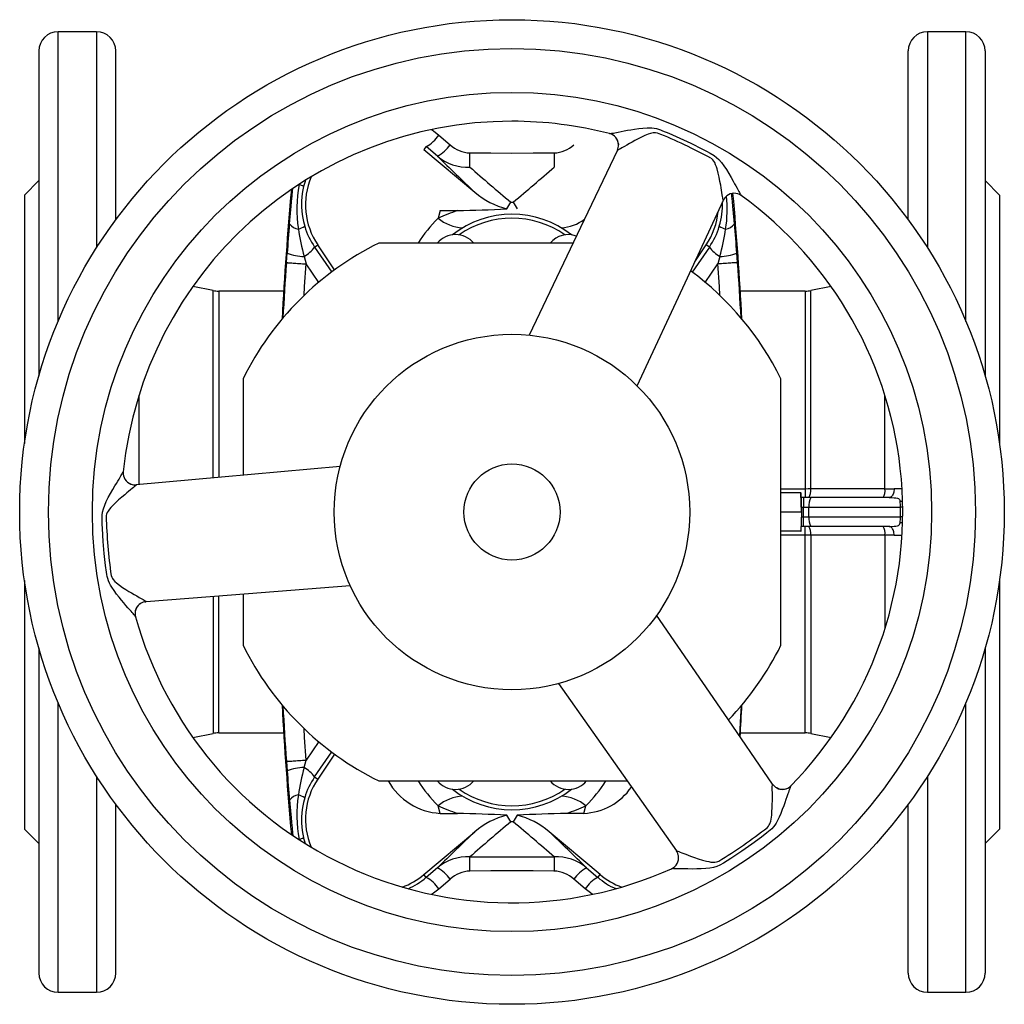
# Model space of a CAD drawing. Extents: x 23 to 641, y 38 to 843.
# Tile 1 of 4: x 23 to 228, y 38 to 243. Entities that reach past the tile are written whole.
import ezdxf

# ---------------------------------------------------------------- set-up
doc = ezdxf.new("R2010")
doc.units = 0
doc.layers.get('0').update_dxf_attribs({"linetype": 'CONTINUOUS'})

msp = doc.modelspace()

# ---------------------------------------------------------------- linework, layer by layer
at = {"color": 7, "linetype": 'CONTINUOUS'}
for p, q in [((39.08, 240.85), (31.08, 240.85)), ((31.08, 180.55), (31.08, 240.85)), ((39.08, 240.85), (39.08, 195.84)), ((220.08, 240.85), (212.08, 240.85)), ((212.08, 240.85), (212.08, 195.84)), ((220.08, 180.55), (220.08, 240.85)), ((27.08, 236.85), (27.08, 169.21)), ((43.08, 201.68), (43.08, 236.85)), ((208.08, 201.68), (208.08, 236.85)), ((224.08, 236.85), (224.08, 169.21)), ((110.35, 219.29), (112.68, 217.3)), ((107.71, 216.92), (107.23, 216.34)), ((107.23, 216.34), (117.87, 207.42)), ((110.05, 214.93), (107.71, 216.92)), ((27.08, 209.85), (24.08, 206.85)), ((227.08, 206.85), (224.08, 209.85)), ((81.16, 209.01), (81.27, 209.02)), ((81.28, 209.1), (81.27, 209.02)), ((24.08, 206.85), (24.08, 155.14)), ((169.61, 205.81), (169.59, 205.78)), ((227.08, 206.85), (227.08, 155.14)), ((110.61, 203.6), (110.2, 202.01)), ((110.61, 203.6), (114.23, 203.6)), ((138.31, 196.85), (97.83, 196.85)), ((84.49, 196.02), (85.15, 196.46)), ((84.49, 196.02), (88.05, 190.81)), ((88.65, 191.27), (85.15, 196.46)), ((166.68, 196.02), (163.13, 190.82)), ((163.64, 192.94), (166.02, 196.46)), ((166.68, 196.02), (166.02, 196.46)), ((82.31, 194.05), (82.72, 192.49)), ((168.86, 194.05), (168.45, 192.49)), ((85.34, 188.66), (82.72, 192.49)), ((165.83, 188.66), (168.45, 192.49)), ((63.37, 186.96), (59.12, 187.79)), ((63.37, 147.94), (63.37, 186.96)), ((78.03, 186.85), (64.52, 186.85)), ((64.52, 186.85), (64.52, 148.05)), ((186.65, 186.85), (173.14, 186.85)), ((186.65, 186.85), (186.65, 145.64)), ((192.05, 187.79), (187.8, 186.96)), ((187.8, 145.65), (187.8, 186.96)), ((69.58, 168.61), (69.58, 148.5)), ((181.58, 113.1), (181.58, 168.61)), ((47.94, 146.56), (47.94, 165.17)), ((203.23, 145.66), (203.23, 165.17)), ((186.65, 145.64), (181.58, 145.64)), ((186.65, 145.64), (186.65, 143.85)), ((185.74, 144.85), (181.58, 144.85)), ((185.74, 144.85), (185.76, 144.85)), ((185.88, 140.85), (185.74, 144.85)), ((185.9, 140.85), (185.76, 144.85)), ((186.27, 143.85), (185.79, 143.85)), ((187.79, 143.85), (186.27, 143.85)), ((186.27, 143.85), (186.27, 141.85)), ((204.14, 143.85), (187.79, 143.85)), ((185.87, 141.85), (186.27, 141.85)), ((186.27, 141.85), (187.41, 141.85)), ((186.27, 139.85), (186.27, 141.85)), ((187.41, 141.85), (206.47, 141.85)), ((187.41, 139.85), (187.41, 141.85)), ((206.94, 141.85), (206.47, 141.85)), ((206.47, 139.85), (206.47, 141.85)), ((185.88, 140.85), (181.58, 140.85)), ((185.88, 140.85), (185.74, 136.85)), ((185.76, 136.85), (185.9, 140.85)), ((185.87, 139.85), (186.27, 139.85)), ((185.9, 140.85), (185.88, 140.85)), ((186.27, 137.85), (186.27, 139.85)), ((186.27, 139.85), (187.41, 139.85)), ((187.41, 139.85), (206.47, 139.85)), ((206.94, 139.85), (206.47, 139.85)), ((186.27, 137.85), (185.79, 137.85)), ((187.79, 137.85), (186.27, 137.85)), ((186.65, 136.06), (186.65, 137.85)), ((204.14, 137.85), (187.79, 137.85)), ((185.74, 136.85), (181.58, 136.85)), ((186.65, 136.06), (181.58, 136.06)), ((185.74, 136.85), (185.76, 136.85)), ((186.65, 94.85), (186.65, 136.06)), ((187.8, 136.06), (187.8, 94.74)), ((203.23, 136.04), (203.23, 116.54)), ((24.08, 126.57), (24.08, 74.85)), ((227.08, 126.57), (227.08, 74.85)), ((63.37, 123.29), (63.37, 94.74)), ((64.52, 94.85), (64.52, 123.38)), ((69.58, 123.79), (69.58, 113.1)), ((49.37, 122.2), (49.4, 122.2)), ((27.08, 112.5), (27.08, 44.85)), ((224.08, 112.5), (224.08, 44.85)), ((31.08, 40.85), (31.08, 101.15)), ((220.08, 40.85), (220.08, 101.15)), ((59.12, 93.92), (63.37, 94.74)), ((64.52, 94.85), (78.03, 94.85)), ((173.14, 94.85), (186.65, 94.85)), ((187.8, 94.74), (192.05, 93.92)), ((85.34, 93.05), (82.72, 89.21)), ((84.49, 85.69), (88.04, 90.89)), ((88.65, 90.43), (85.15, 85.24)), ((82.31, 87.65), (82.72, 89.21)), ((39.08, 85.86), (39.08, 40.85)), ((84.49, 85.69), (85.15, 85.24)), ((97.83, 84.85), (149.55, 84.85)), ((212.08, 85.86), (212.08, 40.85)), ((43.08, 44.85), (43.08, 80.03)), ((208.08, 44.85), (208.08, 80.03)), ((110.61, 78.11), (110.2, 79.7)), ((110.61, 78.11), (114.23, 78.11)), ((140.56, 78.11), (136.94, 78.11)), ((140.56, 78.11), (140.97, 79.7)), ((24.08, 74.85), (27.08, 71.85)), ((107.23, 65.36), (117.87, 74.29)), ((143.94, 65.36), (133.3, 74.29)), ((224.08, 71.85), (227.08, 74.85)), ((81.16, 72.69), (81.27, 72.69)), ((81.28, 72.62), (81.27, 72.69)), ((110.05, 66.78), (107.71, 64.78)), ((141.12, 66.78), (143.46, 64.78)), ((107.71, 64.78), (107.23, 65.36)), ((110.35, 62.42), (112.68, 64.41)), ((140.81, 62.42), (138.49, 64.41)), ((143.46, 64.78), (143.94, 65.36)), ((31.08, 40.85), (39.08, 40.85)), ((212.08, 40.85), (220.08, 40.85))]:
    msp.add_line(p, q, dxfattribs=at)
for points in [[(108.81, 220.47), (109.24, 220.18), (110.35, 219.29)], [(145.9, 219.64), (145.93, 219.64), (146, 219.64), (146.09, 219.65), (146.22, 219.67), (146.36, 219.7), (146.46, 219.71), (146.73, 219.76), (147.02, 219.82), (147.35, 219.89), (147.71, 219.96), (148.3, 220.07), (148.94, 220.2), (149.61, 220.32), (150.3, 220.44), (151.12, 220.57), (151.96, 220.69), (152.83, 220.79), (153.7, 220.84), (154.19, 220.85), (154.67, 220.83), (155.17, 220.78), (155.65, 220.68), (156.09, 220.55), (156.52, 220.39), (156.94, 220.22), (158.21, 219.71), (160.53, 218.7), (162.82, 217.64), (165.26, 216.41), (166.07, 215.99), (166.87, 215.56), (167.65, 215.09), (168.19, 214.69), (168.67, 214.22), (169.21, 213.59), (169.7, 212.93), (170.23, 212.13), (170.73, 211.32), (171.2, 210.5), (171.66, 209.7), (171.93, 209.21), (172.19, 208.74), (172.44, 208.28), (172.67, 207.85), (172.8, 207.61), (172.92, 207.39), (173.03, 207.19), (173.13, 207.02), (173.23, 206.85), (173.3, 206.76), (173.31, 206.76)], [(155.87, 219.73), (155.87, 219.73), (155.49, 219.81), (155.22, 219.82), (154.95, 219.79), (154.39, 219.67), (153.96, 219.53), (153.23, 219.24), (152.53, 218.91), (151.83, 218.56), (151.16, 218.19), (150.59, 217.88), (150.04, 217.56), (149.51, 217.25), (149, 216.96), (148.72, 216.79), (148.45, 216.64), (148.2, 216.49), (147.98, 216.37), (147.76, 216.24), (147.6, 216.17), (147.55, 216.15), (147.53, 216.14), (147.52, 216.16)], [(147.74, 217.52), (147.76, 217.33), (147.76, 217.32)], [(116.84, 215.62), (121.21, 215.6), (125.58, 215.59), (129.96, 215.6), (134.33, 215.62)], [(147.52, 216.16), (139.85, 200.07), (129.17, 177.68)], [(147.62, 216.42), (147.55, 216.25), (147.52, 216.19)], [(147.52, 216.16), (147.52, 216.16), (147.54, 216.19)], [(147.52, 216.16), (147.52, 216.16), (147.52, 216.16)], [(169.59, 205.78), (169.58, 205.78), (169.55, 205.83), (169.53, 205.92), (169.5, 206.04), (169.46, 206.28), (169.41, 206.57), (169.35, 206.91), (169.28, 207.35), (169.2, 207.83), (169.12, 208.34), (169.03, 208.87), (168.88, 209.69), (168.71, 210.54), (168.52, 211.41), (168.29, 212.28), (168.15, 212.72), (167.98, 213.16), (167.79, 213.59), (167.6, 213.9), (167.38, 214.18), (167.17, 214.38), (167.02, 214.49), (167.02, 214.49)], [(82.58, 209.91), (82.44, 209.48), (82.19, 208.59)], [(79.28, 200.85), (79.35, 201.59), (79.42, 202.34), (79.56, 203.86), (79.61, 204.43), (79.71, 205.53), (79.8, 206.62), (79.9, 207.72), (79.94, 208.19)], [(171.89, 200.85), (171.82, 201.59), (171.75, 202.34), (171.61, 203.86), (171.56, 204.43), (171.46, 205.53), (171.37, 206.62), (171.32, 207.17)], [(125.32, 205.39), (125.58, 205.39), (125.85, 205.39)], [(151.66, 167.09), (162.1, 189.6), (169.59, 205.78)], [(169.59, 205.78), (169.59, 205.78), (169.59, 205.78)], [(78.61, 192.78), (78.68, 193.76), (78.75, 194.75)], [(78.61, 192.78), (78.64, 192.78), (78.71, 192.77), (78.81, 192.77), (78.94, 192.76), (79.09, 192.75), (79.28, 192.73), (79.49, 192.72), (79.72, 192.7), (79.99, 192.68), (80.27, 192.66), (80.57, 192.64), (80.9, 192.62), (81.24, 192.6), (81.59, 192.57), (81.96, 192.55), (82.34, 192.52), (82.72, 192.49)], [(172.56, 192.78), (172.53, 192.78), (172.46, 192.77), (172.36, 192.77), (172.23, 192.76), (172.08, 192.75), (171.89, 192.73), (171.68, 192.72), (171.44, 192.7), (171.18, 192.68), (170.9, 192.66), (170.6, 192.64), (170.27, 192.62), (169.93, 192.6), (169.58, 192.57), (169.21, 192.55), (168.83, 192.52), (168.45, 192.49)], [(172.56, 192.78), (172.49, 193.76), (172.42, 194.75)], [(82.29, 185.93), (82.41, 187.8), (82.72, 192.49)], [(168.88, 185.93), (168.76, 187.8), (168.45, 192.49)], [(89.83, 150.32), (65.11, 148.1), (47.35, 146.5)], [(47.2, 119.05), (47.18, 119.08), (47.14, 119.14), (47.09, 119.21), (47.01, 119.31), (46.92, 119.42), (46.85, 119.5), (46.68, 119.71), (46.48, 119.93), (46.26, 120.19), (46.02, 120.46), (45.62, 120.92), (45.2, 121.41), (44.75, 121.93), (44.3, 122.47), (43.78, 123.11), (43.26, 123.78), (42.74, 124.48), (42.25, 125.21), (42.01, 125.63), (41.78, 126.06), (41.58, 126.51), (41.42, 126.98), (41.31, 127.42), (41.24, 127.87), (41.17, 128.32), (40.98, 129.68), (40.69, 132.19), (40.47, 134.71), (40.32, 137.44), (40.28, 138.35), (40.25, 139.26), (40.26, 140.17), (40.34, 140.83), (40.51, 141.49), (40.78, 142.26), (41.11, 143.02), (41.54, 143.88), (41.99, 144.71), (42.46, 145.54), (42.92, 146.33), (43.21, 146.81), (43.49, 147.27), (43.77, 147.72), (44.02, 148.13), (44.17, 148.36), (44.3, 148.58), (44.41, 148.78), (44.51, 148.95), (44.61, 149.12), (44.65, 149.22), (44.65, 149.23)], [(47.35, 146.5), (47.36, 146.49), (47.33, 146.44), (47.26, 146.37), (47.17, 146.29), (46.99, 146.13), (46.76, 145.94), (46.5, 145.73), (46.15, 145.44), (45.77, 145.13), (45.37, 144.81), (44.96, 144.46), (44.32, 143.93), (43.67, 143.36), (43.01, 142.76), (42.38, 142.12), (42.06, 141.78), (41.77, 141.42), (41.5, 141.03), (41.32, 140.72), (41.18, 140.39), (41.11, 140.1), (41.1, 139.92), (41.1, 139.92)], [(47.32, 146.5), (47.35, 146.5), (47.35, 146.5), (47.35, 146.5)], [(47.35, 146.5), (47.35, 146.5), (47.35, 146.5)], [(187.8, 145.65), (187.23, 145.65), (186.65, 145.64)], [(203.23, 145.66), (199.3, 145.66), (187.8, 145.65)], [(205.16, 145.69), (205.15, 145.44), (205.11, 145.2), (205.06, 144.97), (205, 144.76), (204.92, 144.56), (204.84, 144.38), (204.74, 144.22), (204.63, 144.09), (204.51, 143.99), (204.39, 143.91), (204.27, 143.87), (204.14, 143.85)], [(204.14, 143.85), (204.64, 143.85), (205.13, 143.83), (205.51, 143.79), (205.86, 143.71), (206.03, 143.64), (206.18, 143.54), (206.24, 143.47), (206.33, 143.31), (206.38, 143.11), (206.38, 143.1)], [(204.14, 137.85), (204.64, 137.86), (205.13, 137.87), (205.51, 137.91), (205.86, 137.99), (206.03, 138.07), (206.18, 138.17), (206.24, 138.24), (206.33, 138.4), (206.38, 138.6), (206.38, 138.61)], [(205.16, 136.02), (205.15, 136.26), (205.11, 136.5), (205.06, 136.73), (205, 136.95), (204.92, 137.15), (204.84, 137.32), (204.74, 137.48), (204.63, 137.61), (204.51, 137.72), (204.39, 137.79), (204.27, 137.84), (204.14, 137.85)], [(187.8, 136.06), (187.23, 136.06), (186.65, 136.06)], [(203.23, 136.04), (199.3, 136.05), (187.8, 136.06)], [(42.13, 127.65), (42.13, 127.65), (42.25, 127.28), (42.38, 127.04), (42.54, 126.81), (42.92, 126.39), (43.25, 126.09), (43.87, 125.6), (44.51, 125.16), (45.17, 124.73), (45.82, 124.33), (46.38, 124), (46.92, 123.68), (47.46, 123.37), (47.96, 123.08), (48.25, 122.92), (48.52, 122.76), (48.77, 122.62), (48.99, 122.49), (49.21, 122.36), (49.35, 122.26), (49.39, 122.23), (49.41, 122.21), (49.4, 122.2)], [(49.4, 122.2), (67.17, 123.6), (91.9, 125.54)], [(48.11, 121.71), (48.27, 121.82), (48.28, 121.83)], [(49.13, 122.15), (49.3, 122.18), (49.37, 122.18)], [(49.4, 122.2), (49.4, 122.2), (49.4, 122.2)], [(179.83, 84.2), (169.74, 98.89), (155.69, 119.34)], [(135.27, 105.16), (149.55, 84.86), (159.81, 70.28)], [(173.28, 100.46), (173.16, 98.36), (172.92, 94.28)], [(82.72, 89.21), (82.41, 93.9), (82.29, 95.77)], [(78.61, 88.93), (78.64, 88.93), (78.71, 88.93), (78.81, 88.94), (78.94, 88.95), (79.09, 88.96), (79.28, 88.97), (79.49, 88.99), (79.72, 89), (79.99, 89.02), (80.27, 89.04), (80.57, 89.06), (80.9, 89.09), (81.24, 89.11), (81.59, 89.13), (81.96, 89.16), (82.34, 89.19), (82.72, 89.21)], [(78.61, 88.93), (78.68, 87.94), (78.75, 86.96)], [(178.75, 75.18), (178.75, 75.18), (179.01, 75.47), (179.15, 75.71), (179.27, 75.96), (179.44, 76.5), (179.54, 76.93), (179.65, 77.71), (179.71, 78.49), (179.75, 79.27), (179.78, 80.03), (179.79, 80.69), (179.79, 81.32), (179.79, 81.94), (179.79, 82.52), (179.78, 82.85), (179.78, 83.16), (179.78, 83.45), (179.78, 83.7), (179.79, 83.95), (179.8, 84.13), (179.81, 84.18), (179.82, 84.21), (179.83, 84.2)], [(179.83, 84.2), (179.83, 84.2), (179.85, 84.18)], [(179.83, 84.2), (179.83, 84.2), (179.83, 84.2)], [(180.01, 83.99), (179.9, 84.13), (179.86, 84.18)], [(183.66, 83.87), (183.64, 83.84), (183.61, 83.78), (183.57, 83.69), (183.53, 83.58), (183.48, 83.44), (183.44, 83.34), (183.35, 83.09), (183.25, 82.8), (183.15, 82.48), (183.03, 82.14), (182.83, 81.57), (182.62, 80.96), (182.39, 80.31), (182.15, 79.65), (181.86, 78.88), (181.54, 78.09), (181.19, 77.29), (180.8, 76.51), (180.56, 76.08), (180.3, 75.67), (180.01, 75.27), (179.68, 74.9), (179.35, 74.59), (179, 74.3), (178.64, 74.02), (177.56, 73.17), (175.53, 71.66), (173.46, 70.21), (171.18, 68.72), (170.41, 68.23), (169.64, 67.74), (168.84, 67.3), (168.23, 67.04), (167.57, 66.85), (166.77, 66.71), (165.95, 66.61), (164.99, 66.55), (164.04, 66.53), (163.09, 66.52), (162.18, 66.53), (161.61, 66.54), (161.07, 66.55), (160.55, 66.57), (160.06, 66.58), (159.79, 66.59), (159.54, 66.59), (159.31, 66.59), (159.11, 66.6), (158.92, 66.59), (158.8, 66.58), (158.8, 66.57)], [(180.9, 83.33), (180.73, 83.41), (180.72, 83.42)], [(79.28, 80.86), (79.35, 80.11), (79.42, 79.37), (79.56, 77.85), (79.61, 77.27), (79.71, 76.18), (79.8, 75.09), (79.9, 73.98), (79.94, 73.51)], [(125.85, 76.32), (125.58, 76.32), (125.32, 76.32)], [(82.59, 71.79), (82.44, 72.23), (82.19, 73.11)], [(159.81, 70.28), (159.82, 70.29), (159.87, 70.29), (159.96, 70.26), (160.08, 70.22), (160.31, 70.14), (160.59, 70.04), (160.91, 69.92), (161.33, 69.76), (161.78, 69.59), (162.27, 69.41), (162.77, 69.22), (163.56, 68.94), (164.37, 68.66), (165.22, 68.39), (166.09, 68.16), (166.54, 68.06), (167, 67.98), (167.47, 67.94), (167.83, 67.94), (168.19, 67.99), (168.47, 68.08), (168.64, 68.15), (168.64, 68.15)], [(159.81, 70.28), (159.81, 70.28), (159.81, 70.28)], [(159.83, 70.25), (159.81, 70.28), (159.81, 70.28), (159.81, 70.28)], [(116.8, 69.03), (121.19, 69.05), (125.58, 69.06), (129.98, 69.05), (134.37, 69.03)], [(134.33, 66.09), (129.96, 66.11), (125.58, 66.12), (121.21, 66.11), (116.84, 66.09)], [(108.82, 61.25), (109.24, 61.53), (110.35, 62.42)], [(142.35, 61.24), (141.93, 61.53), (140.81, 62.42)]]:
    msp.add_lwpolyline(points, dxfattribs=at)
for radius in [102.5, 96.5, 87.36, 37, 10]:
    msp.add_circle((125.58, 140.85), radius, dxfattribs=at)
for centre, radius, start, end in [((31.08, 236.85), 4, 90, 180), ((39.08, 236.85), 4, 0, 90), ((212.08, 236.85), 4, 90, 180), ((220.08, 236.85), 4, 0, 90), ((125.58, 140.85), 81.36, 90, 174.0907), ((125.58, 140.85), 81.36, 75.5412, 90), ((145.29, 217.24), 2.48, 2.1675, 75.7945), ((122.77, 134.87), 91.09, 60.9385, 68.6897), ((103.86, 223.88), 7.95, 298.9675, 324.7747), ((145.27, 217.23), 2.5, 6.6276, 50.8803), ((145.27, 217.23), 2.49, 334.4771, 2.3128), ((106.13, 221.94), 8.03, 299.2352, 324.7094), ((117.09, 222.22), 6.61, 228.1056, 267.8032), ((-32.82, 216.43), 149.66, 358.5612, 359.6881), ((134.07, 222.22), 6.61, 272.1968, 311.8944), ((283.99, 216.43), 149.66, 180.3119, 181.4388), ((350.02, 456.67), 340.62, 225.2111, 227.035), ((116.25, 222.25), 9.6, 229.7315, 273.2475), ((381.03, 513.12), 400.11, 228.67, 230.2758), ((-129.86, 513.12), 400.11, 309.7242, 311.33), ((97.58, 204.85), 15, 157.3338, 214), ((823.69, 140.85), 747.07, 174.84335, 176.91885), ((107.87, 203.93), 27.08, 169.1736, 188.8699), ((80.71, 206.6), 2.49, 53.494, 77.0351), ((97.24, 204.88), 15.5, 166.1514, 197.0426), ((128.69, 220.19), 16.75, 229.7227, 255.4587), ((171.85, 204.74), 2.48, 54.0367, 128.8076), ((-572.52, 140.85), 747.07, 3.08115, 5.09607), ((105.96, 215.91), 22.04, 327.2184, 331.4616), ((145.21, 215.91), 22.04, 208.5384, 212.7816), ((153.97, 204.87), 15.46, 342.9471, 1.9812), ((171.85, 204.73), 2.49, 128.7722, 155.1489), ((170.97, 205.22), 1.48, 146.2001, 156.7022), ((171.59, 205.06), 2.06, 121.876, 138.5876), ((145.23, 203.82), 25.16, 350.6953, 6.3769), ((125.58, 140.85), 81.36, 315.5413, 54.0907), ((125.07, 170.21), 35.1, 107.9918, 115.0617), ((107.16, 530.21), 326.69, 271.24, 273.041), ((153.58, 204.85), 15, 326, 354.5888), ((130.31, 181.4), 28.79, 134.2931, 147.5428), ((116.04, 209.35), 9.38, 231.4605, 265.3633), ((125.58, 182.85), 20, 51.7697, 128.2303), ((125.58, 182.85), 19.17, 54.954, 125.046), ((135.16, 209.17), 9.2, 274.482, 306.8484), ((437.72, 166.65), 360.06, 174.5493, 175.5238), ((81.44, 202.38), 2.65, 215.3462, 262.8278), ((79.79, 204.48), 4.91, 285.6492, 302.461), ((126.81, 206.42), 46.18, 188.3034, 195.5366), ((97.41, 204.87), 15.66, 196.8175, 214.409), ((153.76, 204.87), 15.66, 325.591, 343.1825), ((171.38, 204.48), 4.91, 237.539, 254.3508), ((124.36, 206.42), 46.18, 344.4634, 351.6966), ((169.73, 202.38), 2.65, 277.1722, 324.6538), ((-186.55, 166.65), 360.06, 4.4762, 5.4507), ((125.58, 140.85), 62.5, 116.3628, 153.6372), ((113.83, 193.6), 5, 40.5416, 139.4584), ((137.33, 193.6), 5, 70.4423, 139.4584), ((78.64, 200.3), 7.25, 300.4162, 323.7674), ((172.53, 200.3), 7.25, 216.2326, 239.5838), ((823.69, 140.85), 746.89, 176.01337, 176.89967), ((82.5, 204.47), 10.42, 248.9314, 268.9952), ((168.67, 204.47), 10.42, 271.0048, 291.0686), ((-572.52, 140.85), 746.89, 3.10033, 3.98663), ((125.58, 140.85), 62.5, 26.3628, 53.4771), ((64.52, 192.85), 6, 259, 270), ((186.65, 192.85), 6, 270, 281), ((47.12, 148.97), 2.48, 174.0365, 248.8079), ((46.97, 148.59), 2.06, 241.876, 258.5875), ((47.13, 148.99), 2.49, 248.77, 275.1513), ((47.15, 147.98), 1.48, 266.2016, 276.7004), ((185.24, 145.25), 2.58, 327.1749, 8.8307), ((200.66, 145.26), 2.6, 327.296, 8.8643), ((202.31, 287.24), 141.58, 270.3716, 271.1548), ((205.78, 129.76), 15.94, 86.3441, 92.211), ((190.39, 142.32), 3.02, 149.4634, 188.9311), ((206.11, 146), 2.91, 275.2837, 285.9305), ((197.84, 141.9), 8.62, 359.6635, 7.9739), ((148.27, 142.76), 107.21, 181.522, 188.1062), ((190.39, 139.38), 3.02, 171.0689, 210.5366), ((197.84, 139.8), 8.62, 352.0261, 0.3365), ((185.24, 136.45), 2.58, 351.1693, 32.8251), ((200.66, 136.45), 2.6, 351.1357, 32.704), ((206.11, 135.71), 2.91, 74.0695, 84.7163), ((202.31, -5.53), 141.58, 88.8452, 89.6284), ((205.78, 151.93), 15.92, 267.7884, 273.6937), ((49.58, 119.73), 2.48, 122.1676, 195.7945), ((49.6, 119.71), 2.5, 126.6275, 170.8806), ((49.6, 119.71), 2.49, 94.4776, 122.3125), ((125.58, 140.85), 81.36, 195.5412, 294.0908), ((125.58, 140.85), 62.5, 206.3628, 243.6372), ((125.58, 140.85), 62.5, 316.1511, 333.6372), ((823.69, 140.85), 747.07, 183.08115, 185.15665), ((823.69, 140.85), 746.89, 183.10033, 183.98663), ((-572.52, 140.85), 747.07, 356.4068, 356.91885), ((64.52, 88.85), 6, 90, 101), ((186.65, 88.85), 6, 79, 90), ((82.5, 77.24), 10.42, 91.0048, 111.0686), ((437.72, 115.06), 360.06, 184.4762, 185.4507), ((126.81, 75.28), 46.18, 164.4634, 171.6966), ((78.64, 81.4), 7.25, 36.2326, 59.5838), ((97.41, 76.84), 15.66, 145.591, 163.1825), ((97.58, 76.85), 15, 146, 202.6662), ((111.37, 91.33), 13.24, 209.2781, 266.7087), ((130.31, 100.31), 28.79, 212.4572, 225.7069), ((113.83, 88.1), 5, 220.5416, 319.4584), ((137.33, 88.1), 5, 220.5416, 319.4584), ((120.86, 100.31), 28.79, 314.2931, 327.5428), ((181.89, 85.61), 2.49, 214.4771, 242.3127), ((125.58, 98.85), 20, 231.7697, 308.2303), ((125.58, 98.85), 19.17, 234.954, 305.046), ((140.01, 90.78), 12.68, 272.4629, 325.3885), ((181.88, 85.59), 2.48, 242.1676, 315.7945), ((181.89, 85.62), 2.5, 246.6272, 290.8807), ((81.44, 79.33), 2.65, 97.1722, 144.6538), ((107.87, 77.77), 27.08, 171.1301, 190.8264), ((79.79, 77.23), 4.91, 57.539, 74.3508), ((97.24, 76.82), 15.5, 162.9574, 193.8486), ((116.04, 72.36), 9.38, 94.6367, 128.5395), ((135.13, 72.36), 9.38, 51.4605, 85.3633), ((125.07, 111.5), 35.1, 244.9383, 252.0082), ((107.16, -248.51), 326.69, 86.959, 88.76), ((144.01, -248.51), 326.69, 91.24, 93.041), ((126.1, 111.5), 35.1, 287.9918, 295.0617), ((381.03, -231.42), 400.11, 129.7242, 131.33), ((128.69, 61.51), 16.75, 104.5413, 130.2773), ((105.96, 65.79), 22.04, 28.5384, 32.7816), ((145.21, 65.79), 22.04, 147.2184, 151.4616), ((-129.86, -231.42), 400.11, 48.67, 50.2758), ((122.48, 61.51), 16.75, 49.7227, 75.4587), ((350.02, -174.97), 340.62, 132.965, 134.7889), ((-98.85, -174.97), 340.62, 45.2111, 47.035), ((117.27, 152.82), 99.03, 301.2496, 308.3786), ((80.71, 75.11), 2.49, 282.9649, 306.506), ((157.77, 68.84), 2.49, 8.7707, 35.1508), ((158.63, 69.36), 1.48, 26.2085, 36.6945), ((116.25, 59.45), 9.6, 86.7525, 130.2685), ((-32.82, 65.28), 149.66, 0.3119, 1.4388), ((283.99, 65.28), 149.66, 178.5612, 179.6881), ((134.92, 59.45), 9.6, 49.7315, 93.2475), ((157.78, 68.84), 2.48, 294.0364, 8.808), ((158.19, 68.91), 2.06, 1.8757, 18.5885), ((106.13, 59.77), 8.03, 35.2906, 60.7648), ((117.09, 59.49), 6.61, 92.1968, 131.8944), ((134.07, 59.49), 6.61, 48.1056, 87.8032), ((145.04, 59.77), 8.03, 119.2352, 144.7094), ((97.58, 76.85), 15, 290.075, 310), ((98.04, 75.93), 14.75, 293.6688, 310.9531), ((103.86, 57.83), 7.95, 35.2253, 61.0325), ((147.31, 57.83), 7.95, 118.9675, 144.7747), ((153.13, 75.93), 14.75, 229.0439, 246.2442), ((153.58, 76.85), 15, 230, 249.925), ((31.08, 44.85), 4, 180, 270), ((39.08, 44.85), 4, 270, 0), ((212.08, 44.85), 4, 180, 270), ((220.08, 44.85), 4, 270, 0)]:
    msp.add_arc(centre, radius, start, end, dxfattribs=at)

doc.saveas('drawing.dxf')
